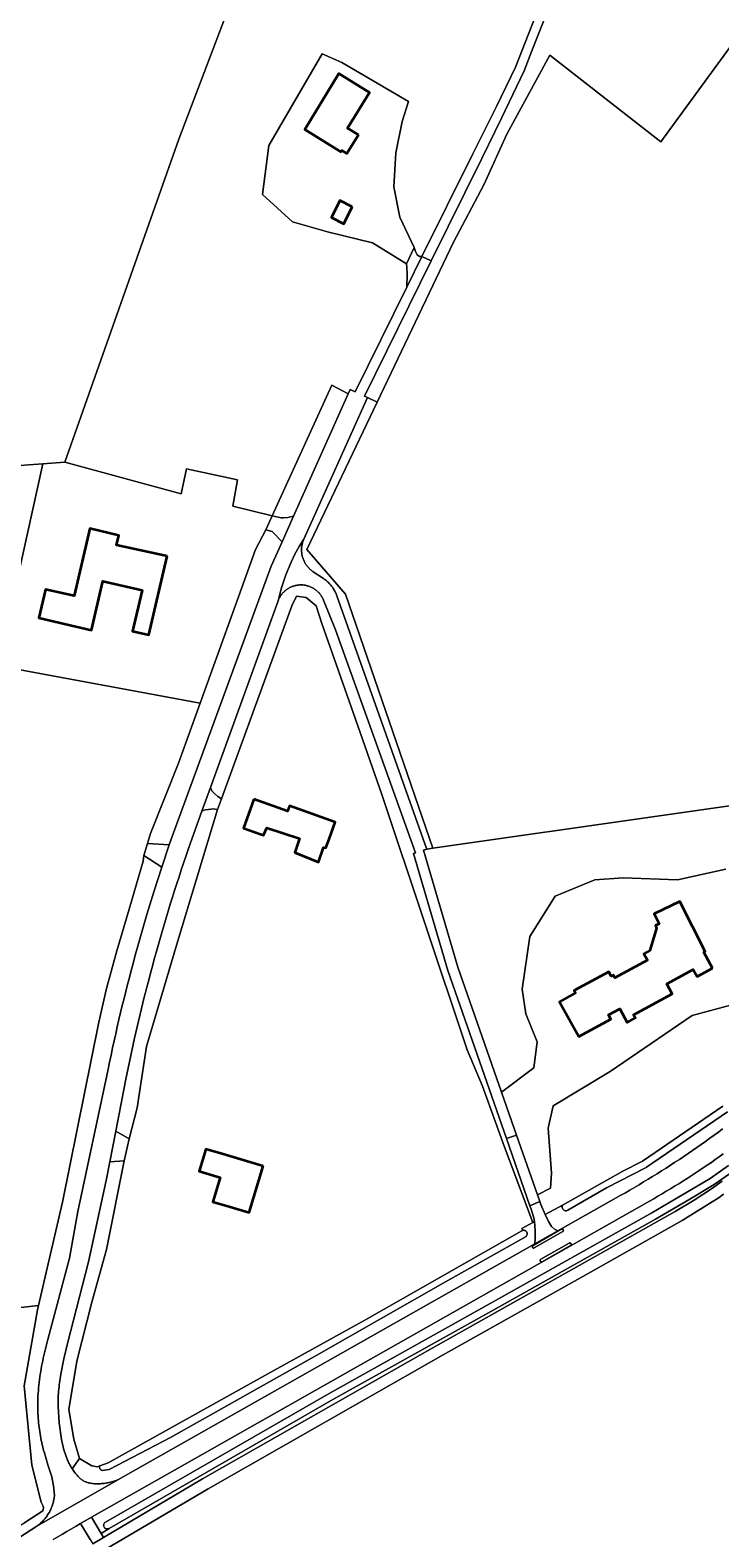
# Model space of a CAD drawing. Header units: metres. Extents: x 152737 to 157444, y 374779 to 378487.
# Tile 18 of 95: x 155103 to 155292, y 375383 to 375798. Entities that reach past the tile are written whole.
import ezdxf
from ezdxf.enums import TextEntityAlignment as Align

# ---------------------------------------------------------------- set-up
doc = ezdxf.new("R2010")
doc.units = ezdxf.units.M
for name, color, linetype, lineweight in [('B-XX-OG-BEBOUWING-GV', 7, 'Continuous', 35), ('B-XX-OG-BEBOUWING-T18', 10, 'Continuous', 18), ('B-XX-OG-TERREIN_CULTUURSCHEIDING-GV', 7, 'Continuous', 18), ('B-XX-OG-TOPOGRAFIE-T18', 10, 'Continuous', 18), ('B-XX-OG-WATER-GV', 130, 'Continuous', 18), ('B-XX-OG-WEG-GV', 7, 'Continuous', 18), ('B-XX-VH-VERHARDING_TEGEL-GV', 252, 'Continuous', 18)]:
    doc.layers.add(name, color=color, linetype=linetype, lineweight=lineweight)
doc.styles.add('NLCS-ISO-M-T18', font='NLCS-ISO.ttf', dxfattribs={"height": 1.8})

msp = doc.modelspace()

# ---------------------------------------------------------------- linework, layer by layer
at = {"layer": 'B-XX-OG-BEBOUWING-GV'}
for points in [[(155192.781, 375769.341), (155189.761, 375771.191), (155195.801, 375781.03), (155191.565, 375783.631), (155187.416, 375786.178), (155178.024, 375770.781), (155186.77, 375765.422), (155187.981, 375764.68), (155188.21, 375765.051), (155189.622, 375764.192)], [(155191.095, 375749.497), (155187.689, 375751.221), (155185.343, 375746.585), (155188.749, 375744.861)], [(155140.148, 375653.385), (155126.288, 375656.395), (155126.928, 375659.033), (155118.878, 375660.986), (155114.621, 375642.407), (155106.719, 375644.217), (155104.918, 375636.353), (155119.372, 375633.043), (155122.447, 375646.468), (155133.271, 375643.988), (155130.696, 375632.738), (155135.184, 375631.715)], [(155164.011, 375586.482), (155161.191, 375578.491), (155165.891, 375576.831), (155166.714, 375576.54), (155167.634, 375578.634), (155176.619, 375575.615), (155175.283, 375571.784), (155181.828, 375569.179), (155183.192, 375573.211), (155183.836, 375573.041), (155184.702, 375575.491), (155186.362, 375580.19), (155173.811, 375584.612), (155173.311, 375583.201)], [(155290.161, 375539.961), (155287.752, 375544.341), (155288.194, 375544.584), (155281.222, 375558.351), (155274.172, 375554.892), (155275.465, 375552.201), (155274.49, 375551.702), (155274.794, 375550.998), (155272.985, 375544.787), (155271.275, 375543.875), (155272.26, 375542.194), (155263.3, 375537.325), (155262.956, 375538.064), (155262.335, 375537.733), (155261.654, 375538.973), (155252.132, 375533.773), (155252.481, 375533.142), (155248.11, 375530.732), (155253.401, 375521.111), (155262.212, 375525.962), (155261.582, 375527.102), (155264.67, 375528.811), (155266.751, 375525.022), (155268.982, 375526.252), (155268.491, 375527.122), (155279.05, 375532.942), (155277.581, 375535.61), (155284.832, 375539.602), (155285.92, 375537.632)], [(155166.578, 375485.437), (155155.62, 375488.731), (155150.83, 375490.171), (155149.011, 375484.121), (155154.761, 375482.39), (155152.752, 375475.691), (155157.551, 375474.26), (155162.728, 375472.716)]]:
    msp.add_lwpolyline(points, close=True, dxfattribs=at)
at = {"layer": 'B-XX-OG-TERREIN_CULTUURSCHEIDING-GV'}
for points in [[(155195.281, 375697.002), (155197.939, 375695.739), (155218.933, 375739.797), (155227.268, 375755.54), (155233.58, 375769.495), (155245.406, 375791.292), (155276.014, 375767.408), (155352.071, 375871.754), (155279.713, 375910.371), (155279.492, 375910.495), (155274.739, 375895.672), (155263.082, 375856.535), (155257.061, 375838.06), (155248.245, 375812.236), (155240.511, 375792.471), (155238.347, 375786.942), (155232.113, 375773.916), (155226.711, 375762.842), (155212.806, 375734.621), (155194.456, 375697.382)], [(155205.988, 375733.812), (155208.168, 375738.282), (155204.21, 375746.713), (155202.529, 375755.029), (155203.059, 375764.398), (155204.851, 375773.029), (155206.537, 375778.502), (155188.225, 375789.245), (155182.857, 375791.668), (155168.111, 375766.41), (155166.422, 375752.936), (155174.631, 375745.354), (155184.314, 375742.614), (155196.682, 375739.61)], [(155192.781, 375769.341), (155189.622, 375764.192), (155188.21, 375765.051), (155187.981, 375764.68), (155186.77, 375765.422), (155178.024, 375770.781), (155187.416, 375786.178), (155191.565, 375783.631), (155195.801, 375781.03), (155189.761, 375771.191)], [(155191.095, 375749.497), (155188.749, 375744.861), (155185.343, 375746.585), (155187.689, 375751.221)], [(155169.073, 375664.465), (155171.501, 375663.941), (155172.221, 375663.921), (155173.386, 375663.999), (155174.943, 375664.342), (155189.962, 375698.024), (155185.446, 375700.389)], [(155211.602, 375572.742), (155213.271, 375573.023), (155189.194, 375642.873), (155178.61, 375655.176), (155197.939, 375695.739), (155195.281, 375697.002), (155177.781, 375658.062), (155177.686, 375657.841), (155177.598, 375657.618), (155177.518, 375657.392), (155177.445, 375657.163), (155177.38, 375656.932), (155177.323, 375656.699), (155177.273, 375656.464), (155177.232, 375656.227), (155177.198, 375655.989), (155177.172, 375655.751), (155177.154, 375655.511), (155177.144, 375655.271), (155177.143, 375655.031), (155177.149, 375654.791), (155177.163, 375654.551), (155177.185, 375654.312), (155177.215, 375654.074), (155177.253, 375653.837), (155177.299, 375653.601), (155177.353, 375653.367), (155177.414, 375653.135), (155177.483, 375652.905), (155177.56, 375652.677), (155177.644, 375652.453), (155177.736, 375652.231), (155177.835, 375652.012), (155177.942, 375651.797), (155178.055, 375651.585), (155178.176, 375651.377), (155178.303, 375651.174), (155178.437, 375650.975), (155178.577, 375650.78), (155178.724, 375650.59), (155178.878, 375650.405), (155179.037, 375650.225), (155179.202, 375650.051), (155179.373, 375649.882), (155179.549, 375649.719), (155179.731, 375649.563), (155179.918, 375649.412), (155180.11, 375649.267), (155180.306, 375649.129), (155180.36, 375649.093), (155183.162, 375647.222), (155183.37, 375647.077), (155183.595, 375646.911), (155183.815, 375646.739), (155184.03, 375646.56), (155184.239, 375646.376), (155184.444, 375646.185), (155184.642, 375645.989), (155184.835, 375645.787), (155185.023, 375645.58), (155185.204, 375645.367), (155185.379, 375645.15), (155185.547, 375644.927), (155185.71, 375644.7), (155185.865, 375644.468), (155186.014, 375644.231), (155186.157, 375643.991), (155186.292, 375643.747), (155186.42, 375643.498), (155186.541, 375643.247), (155186.655, 375642.992), (155186.761, 375642.733), (155186.86, 375642.472), (155211.541, 375572.913)], [(155140.148, 375653.385), (155135.184, 375631.715), (155130.696, 375632.738), (155133.271, 375643.988), (155122.447, 375646.468), (155119.372, 375633.043), (155104.918, 375636.353), (155106.719, 375644.217), (155114.621, 375642.407), (155118.878, 375660.986), (155126.928, 375659.033), (155126.288, 375656.395)], [(155134.814, 375574.272), (155140.765, 375573.91), (155141.55, 375576.19), (155168.821, 375650.611), (155171.819, 375657.335), (155169.054, 375660.179), (155167.367, 375660.654), (155164.515, 375655.196), (155160.648, 375644.498), (155149.236, 375612.926), (155143.26, 375596.392), (155135.636, 375577.027)], [(155155.098, 375586.56), (155174.451, 375639.673), (155175.791, 375642.382), (155178.384, 375641.95), (155181.15, 375639.702), (155182.761, 375634.853), (155191.996, 375608.469), (155199.232, 375587.734), (155222.656, 375517.488), (155226.923, 375507.528), (155232.887, 375490.93), (155240.769, 375469.995), (155241.181, 375470.213), (155241.048, 375471.237), (155240.291, 375473.611), (155239.962, 375474.552), (155233.498, 375493.064), (155217.341, 375539.331), (155207.942, 375571.482), (155208.521, 375571.711), (155186.521, 375633.101), (155183.172, 375641.282), (155183.082, 375641.495), (155182.984, 375641.704), (155182.879, 375641.91), (155182.767, 375642.113), (155182.648, 375642.311), (155182.522, 375642.505), (155182.389, 375642.694), (155182.251, 375642.879), (155182.105, 375643.059), (155181.954, 375643.234), (155181.797, 375643.403), (155181.634, 375643.567), (155181.465, 375643.725), (155181.291, 375643.878), (155181.112, 375644.024), (155180.928, 375644.163), (155180.739, 375644.297), (155180.545, 375644.424), (155180.348, 375644.544), (155180.146, 375644.657), (155179.941, 375644.763), (155179.732, 375644.862), (155179.519, 375644.953), (155179.304, 375645.038), (155179.086, 375645.114), (155178.865, 375645.183), (155178.642, 375645.245), (155178.418, 375645.299), (155178.191, 375645.344), (155177.963, 375645.382), (155177.734, 375645.413), (155177.503, 375645.435), (155177.273, 375645.449), (155177.042, 375645.455), (155176.81, 375645.453), (155176.579, 375645.443), (155176.349, 375645.426), (155176.119, 375645.4), (155175.89, 375645.366), (155175.663, 375645.325), (155175.437, 375645.275), (155175.213, 375645.218), (155174.991, 375645.153), (155174.772, 375645.08), (155174.555, 375645), (155174.341, 375644.913), (155174.13, 375644.818), (155173.922, 375644.716), (155173.719, 375644.606), (155173.519, 375644.49), (155173.323, 375644.367), (155173.132, 375644.237), (155172.945, 375644.101), (155172.763, 375643.958), (155172.586, 375643.809), (155172.415, 375643.654), (155172.249, 375643.494), (155172.088, 375643.327), (155171.933, 375643.155), (155171.785, 375642.978), (155171.643, 375642.796), (155171.507, 375642.609), (155171.377, 375642.417), (155171.254, 375642.221), (155171.139, 375642.021), (155171.03, 375641.817), (155170.928, 375641.61), (155170.833, 375641.399), (155170.746, 375641.185), (155170.69, 375641.034), (155152.118, 375589.714), (155152.516, 375588.792), (155153.199, 375588.014), (155154.096, 375587.21)], [(155116.034, 375405.003), (155119.484, 375402.943), (155121.04, 375402.667), (155121.621, 375402.988), (155123.912, 375403.807), (155167.834, 375428.294), (155194.519, 375443.105), (155237.734, 375467.688), (155237.811, 375467.728), (155237.892, 375467.761), (155237.975, 375467.787), (155237.695, 375468.277), (155240.769, 375469.995), (155232.887, 375490.93), (155226.923, 375507.528), (155222.656, 375517.488), (155199.232, 375587.734), (155191.996, 375608.469), (155182.761, 375634.853), (155181.15, 375639.702), (155178.384, 375641.95), (155175.791, 375642.382), (155174.451, 375639.673), (155155.098, 375586.56), (155154.003, 375583.636), (155142.815, 375546.582), (155134.457, 375518.436), (155131.898, 375501.549), (155129.746, 375492.962), (155128.354, 375486.967), (155123.54, 375462.487), (155119.446, 375447.988), (155115.352, 375431.784), (155113.134, 375418.479), (155114.499, 375410.291)], [(155164.011, 375586.482), (155173.311, 375583.201), (155173.811, 375584.612), (155186.362, 375580.19), (155184.702, 375575.491), (155183.836, 375573.041), (155183.192, 375573.211), (155181.828, 375569.179), (155175.283, 375571.784), (155176.619, 375575.615), (155167.634, 375578.634), (155166.714, 375576.54), (155165.891, 375576.831), (155161.191, 375578.491)], [(155126.032, 375495.072), (155129.746, 375492.962), (155131.898, 375501.549), (155134.457, 375518.436), (155142.815, 375546.582), (155154.003, 375583.636), (155152.807, 375583.794), (155151.588, 375583.682), (155150.658, 375583.522), (155149.763, 375583.204), (155146.602, 375574.47), (155145.955, 375572.604), (155145.316, 375570.735), (155144.684, 375568.864), (155144.06, 375566.99), (155143.443, 375565.114), (155142.834, 375563.235), (155142.233, 375561.354), (155141.639, 375559.47), (155141.053, 375557.584), (155140.475, 375555.696), (155139.904, 375553.805), (155139.341, 375551.912), (155138.785, 375550.017), (155138.238, 375548.119), (155137.697, 375546.219), (155137.165, 375544.317), (155136.64, 375542.413), (155136.123, 375540.507), (155135.614, 375538.599), (155135.113, 375536.689), (155134.619, 375534.776), (155134.133, 375532.862), (155133.904, 375531.949), (155131.23, 375520.706), (155128.794, 375509.41)], [(155290.161, 375539.961), (155285.92, 375537.632), (155284.832, 375539.602), (155277.581, 375535.61), (155279.05, 375532.942), (155268.491, 375527.122), (155268.982, 375526.252), (155266.751, 375525.022), (155264.67, 375528.811), (155261.582, 375527.102), (155262.212, 375525.962), (155253.401, 375521.111), (155248.11, 375530.732), (155252.481, 375533.142), (155252.132, 375533.773), (155261.654, 375538.973), (155262.335, 375537.733), (155262.956, 375538.064), (155263.3, 375537.325), (155272.26, 375542.194), (155271.275, 375543.875), (155272.985, 375544.787), (155274.794, 375550.998), (155274.49, 375551.702), (155275.465, 375552.201), (155274.172, 375554.892), (155281.222, 375558.351), (155288.194, 375544.584), (155287.752, 375544.341)], [(155114.058, 375402.143), (155116.034, 375405.003), (155114.499, 375410.291), (155113.134, 375418.479), (155115.352, 375431.784), (155119.446, 375447.988), (155123.54, 375462.487), (155128.354, 375486.967), (155124.407, 375486.638), (155123.42, 375481.511), (155118.511, 375459.151), (155112.742, 375436.651), (155111.741, 375432.442), (155110.982, 375428.183), (155110.872, 375427.606), (155110.769, 375427.028), (155110.675, 375426.448), (155110.588, 375425.867), (155110.51, 375425.286), (155110.439, 375424.703), (155110.376, 375424.119), (155110.321, 375423.534), (155110.274, 375422.949), (155110.235, 375422.363), (155110.204, 375421.776), (155110.181, 375421.189), (155110.167, 375420.602), (155110.16, 375420.015), (155110.161, 375419.428), (155110.515, 375414.819), (155111.13, 375410.273), (155111.765, 375407.353), (155112.781, 375404.542), (155112.923, 375404.219), (155113.072, 375403.899), (155113.228, 375403.582), (155113.391, 375403.269), (155113.562, 375402.96), (155113.739, 375402.655), (155113.923, 375402.354)], [(155166.578, 375485.437), (155162.728, 375472.716), (155157.551, 375474.26), (155152.752, 375475.691), (155154.761, 375482.39), (155149.011, 375484.121), (155150.83, 375490.171), (155155.62, 375488.731)], [(155126.635, 375399.17), (155241.313, 375464.066), (155241.365, 375465.477), (155241.4, 375467.623), (155241.324, 375469.113), (155241.181, 375470.213), (155240.769, 375469.995), (155237.695, 375468.277), (155237.975, 375467.787), (155238.061, 375467.805), (155238.147, 375467.816), (155238.234, 375467.819), (155238.322, 375467.815), (155238.408, 375467.803), (155238.493, 375467.783), (155238.576, 375467.757), (155238.656, 375467.723), (155238.734, 375467.682), (155238.807, 375467.635), (155238.876, 375467.581), (155238.94, 375467.522), (155238.998, 375467.457), (155239.051, 375467.387), (155239.097, 375467.314), (155239.137, 375467.236), (155239.17, 375467.155), (155239.196, 375467.072), (155239.214, 375466.987), (155239.225, 375466.9), (155239.228, 375466.813), (155239.224, 375466.726), (155239.214, 375466.654), (155238.894, 375466.146), (155216.725, 375453.668), (155181.367, 375433.426), (155141.108, 375410.753), (155124.203, 375401.937), (155122.266, 375401.708), (155122.158, 375401.748), (155122.08, 375401.787), (155122.006, 375401.833), (155121.936, 375401.885), (155121.871, 375401.943), (155121.811, 375402.006), (155121.756, 375402.074), (155121.708, 375402.147), (155121.667, 375402.224), (155121.632, 375402.304), (155121.604, 375402.387), (155121.584, 375402.472), (155121.571, 375402.558), (155121.566, 375402.645), (155121.569, 375402.732), (155121.579, 375402.819), (155121.596, 375402.904), (155121.621, 375402.988), (155121.04, 375402.667), (155119.484, 375402.943), (155116.034, 375405.003), (155114.058, 375402.143), (155114.114, 375402.057), (155114.312, 375401.764), (155114.516, 375401.477), (155114.727, 375401.193), (155114.944, 375400.915), (155115.168, 375400.642), (155115.397, 375400.373), (155115.633, 375400.11), (155115.732, 375400.003), (155115.884, 375399.845), (155116.042, 375399.693), (155116.205, 375399.547), (155116.373, 375399.407), (155116.547, 375399.273), (155116.725, 375399.145), (155116.908, 375399.024), (155117.095, 375398.91), (155117.286, 375398.803), (155117.481, 375398.703), (155117.679, 375398.609), (155117.881, 375398.524), (155118.085, 375398.445), (155118.292, 375398.374), (155118.502, 375398.311), (155118.714, 375398.256), (155118.928, 375398.208), (155119.144, 375398.168), (155119.517, 375398.122), (155119.854, 375398.089), (155120.192, 375398.065), (155120.53, 375398.049), (155120.869, 375398.04), (155121.207, 375398.04), (155121.546, 375398.047), (155121.884, 375398.063), (155122.222, 375398.087), (155122.559, 375398.118), (155122.895, 375398.157), (155123.231, 375398.205), (155123.565, 375398.26), (155123.897, 375398.324), (155124.228, 375398.395), (155124.558, 375398.473), (155124.885, 375398.56), (155125.21, 375398.654), (155125.533, 375398.756), (155125.854, 375398.866), (155126.171, 375398.983), (155126.486, 375399.108)], [(155095.807, 375386.71), (155096.18, 375385.93), (155096.985, 375385.523), (155098.055, 375385.59), (155100.727, 375387.162), (155106, 375390.596), (155106.138, 375391.447), (155106.057, 375391.884), (155105.508, 375393.025), (155102.961, 375403.189), (155100.886, 375424.973), (155104.53, 375445.906), (155104.814, 375447.139), (155082.018, 375444.567), (155081.001, 375444.452), (155082.547, 375438.214), (155095.393, 375386.878)]]:
    msp.add_lwpolyline(points, close=True, dxfattribs=at)
for points in [[(155352.071, 375871.754), (155276.014, 375767.408), (155245.406, 375791.292), (155233.58, 375769.495), (155227.268, 375755.54), (155218.933, 375739.797), (155197.939, 375695.739), (155178.61, 375655.176), (155189.194, 375642.873), (155213.271, 375573.023), (155339.27, 375590.983), (155386.676, 375598.558), (155404.437, 375601.431), (155413.534, 375623.116), (155459.704, 375726.832), (155481.277, 375779.177), (155496.302, 375814.849)], [(155024.483, 375672.903), (155105.979, 375678.787), (155112.019, 375679.223), (155143.394, 375768.157), (155164.016, 375822.596)], [(155164.016, 375822.596), (155143.394, 375768.157), (155112.019, 375679.223), (155144.026, 375670.501), (155145.502, 375677.449), (155159.501, 375674.391), (155158.235, 375667.128), (155169.073, 375664.465), (155185.446, 375700.389), (155189.962, 375698.024), (155190.491, 375699.211), (155191.855, 375698.582), (155206.092, 375727.394), (155206.184, 375730.929), (155206.081, 375732.95), (155205.988, 375733.812), (155196.682, 375739.61), (155184.314, 375742.614), (155174.631, 375745.354), (155166.422, 375752.936), (155168.111, 375766.41), (155182.857, 375791.668), (155188.225, 375789.245), (155206.537, 375778.502), (155204.851, 375773.029), (155203.059, 375764.398), (155202.529, 375755.029), (155204.21, 375746.713), (155208.168, 375738.282), (155208.479, 375737.197), (155208.949, 375736.302), (155209.559, 375735.864), (155210.254, 375735.815), (155224.221, 375764.082), (155230.763, 375777.117), (155235.961, 375787.978), (155245.803, 375813.13)], [(155095.979, 375633.502), (155105.979, 375678.787), (155024.483, 375672.903)], [(155093.693, 375623.149), (155149.236, 375612.926), (155160.648, 375644.498), (155164.515, 375655.196), (155167.367, 375660.654), (155169.073, 375664.465), (155158.235, 375667.128), (155159.501, 375674.391), (155145.502, 375677.449), (155144.026, 375670.501), (155112.019, 375679.223), (155105.979, 375678.787), (155095.979, 375633.502)], [(155082.018, 375444.567), (155104.814, 375447.139), (155111.374, 375475.563), (155121.359, 375525.117), (155123.502, 375534.403), (155126.368, 375544.758), (155129.76, 375556.239), (155133.603, 375569.435), (155133.726, 375570.948), (155134.814, 375574.272), (155135.636, 375577.027), (155143.26, 375596.392), (155149.236, 375612.926), (155093.693, 375623.149)], [(155339.27, 375590.983), (155213.271, 375573.023), (155211.602, 375572.742), (155210.659, 375572.427), (155220.122, 375540.212), (155232.124, 375505.865), (155241.079, 375512.564), (155241.924, 375519.722), (155238.874, 375527.407), (155237.824, 375534.145), (155239.934, 375548.671), (155246.885, 375559.826), (155257.834, 375564.244), (155265.624, 375564.873), (155280.571, 375564.236), (155293.836, 375567.179)], [(155096.782, 375381.521), (155104.361, 375386.382), (155104.607, 375386.565), (155104.848, 375386.754), (155105.085, 375386.95), (155105.316, 375387.152), (155105.542, 375387.359), (155105.762, 375387.573), (155105.977, 375387.792), (155106.185, 375388.016), (155106.389, 375388.246), (155106.585, 375388.481), (155106.776, 375388.722), (155106.96, 375388.967), (155107.138, 375389.217), (155107.31, 375389.471), (155107.474, 375389.73), (155107.632, 375389.993), (155107.783, 375390.26), (155107.927, 375390.531), (155108.063, 375390.805), (155108.193, 375391.083), (155108.315, 375391.365), (155108.43, 375391.649), (155108.538, 375391.936), (155108.637, 375392.226), (155108.73, 375392.519), (155108.815, 375392.814), (155108.891, 375393.111), (155108.961, 375393.409), (155109.022, 375393.71), (155109.075, 375394.012), (155109.121, 375394.315), (155109.159, 375394.62), (155109.188, 375394.925), (155108.93, 375397.483), (155108.421, 375399.96), (155107.328, 375403.213), (155106.412, 375406.52), (155106.28, 375406.988), (155106.12, 375407.581), (155105.968, 375408.177), (155105.824, 375408.774), (155105.688, 375409.373), (155105.559, 375409.974), (155105.439, 375410.576), (155105.326, 375411.18), (155105.221, 375411.785), (155105.124, 375412.392), (155105.034, 375413), (155104.953, 375413.609), (155104.88, 375414.219), (155104.815, 375414.83), (155104.757, 375415.441), (155104.708, 375416.054), (155104.666, 375416.666), (155104.633, 375417.28), (155104.607, 375417.894), (155104.59, 375418.508), (155104.58, 375419.122), (155104.579, 375419.736), (155104.585, 375420.351), (155104.6, 375420.965), (155104.622, 375421.579), (155104.658, 375422.192), (155104.71, 375422.945), (155104.769, 375423.697), (155104.837, 375424.448), (155104.912, 375425.198), (155104.995, 375425.948), (155105.087, 375426.696), (155105.186, 375427.444), (155105.293, 375428.19), (155105.408, 375428.935), (155105.531, 375429.679), (155105.662, 375430.422), (155105.801, 375431.163), (155105.948, 375431.903), (155106.102, 375432.641), (155106.264, 375433.377), (155106.434, 375434.112), (155106.612, 375434.845), (155106.798, 375435.576), (155106.991, 375436.305), (155107.192, 375437.031), (155107.401, 375437.756), (155113.352, 375460.161), (155115.652, 375472.961), (155123.591, 375510.401), (155123.943, 375512.142), (155124.346, 375514.097), (155124.756, 375516.05), (155125.174, 375518.001), (155125.601, 375519.95), (155126.035, 375521.898), (155126.476, 375523.844), (155126.926, 375525.788), (155127.383, 375527.731), (155127.848, 375529.671), (155128.321, 375531.61), (155128.802, 375533.546), (155129.291, 375535.481), (155129.787, 375537.414), (155130.291, 375539.345), (155130.802, 375541.273), (155131.322, 375543.2), (155131.849, 375545.125), (155132.384, 375547.047), (155132.926, 375548.967), (155133.477, 375550.885), (155134.034, 375552.801), (155134.6, 375554.715), (155136.602, 375561.247), (155138.694, 375567.751), (155133.726, 375570.948), (155133.603, 375569.435), (155129.76, 375556.239), (155126.368, 375544.758), (155123.502, 375534.403), (155121.359, 375525.117), (155111.374, 375475.563), (155104.814, 375447.139), (155104.53, 375445.906), (155100.886, 375424.973), (155102.961, 375403.189), (155105.508, 375393.025), (155106.057, 375391.884), (155106.138, 375391.447), (155106, 375390.596), (155100.727, 375387.162)], [(155293.836, 375567.179), (155280.571, 375564.236), (155265.624, 375564.873), (155257.834, 375564.244), (155246.885, 375559.826), (155239.934, 375548.671), (155237.824, 375534.145), (155238.874, 375527.407), (155241.924, 375519.722), (155241.079, 375512.564), (155232.124, 375505.865), (155236.286, 375493.955), (155242.006, 375477.585), (155245.647, 375479.404), (155245.859, 375483.562), (155244.969, 375495.879), (155246.392, 375502.089), (155262.027, 375511.505), (155284.559, 375526.971), (155295.507, 375529.915)], [(155295.507, 375529.915), (155284.559, 375526.971), (155262.027, 375511.505), (155246.392, 375502.089), (155244.969, 375495.879), (155245.859, 375483.562), (155245.647, 375479.404), (155242.006, 375477.585), (155242.667, 375475.697), (155242.952, 375474.88), (155244.153, 375472.167), (155249.08, 375474.84), (155265.558, 375484.093), (155270.97, 375486.85), (155293, 375502.01)], [(155294.26, 375500.45), (155272.05, 375485.16), (155271.92, 375485.1), (155261.05, 375479.53), (155250.35, 375473.33), (155250.19, 375473.26), (155250.01, 375473.21), (155249.85, 375473.2), (155249.67, 375473.21), (155249.5, 375473.26), (155249.35, 375473.33), (155249.2, 375473.41), (155249.08, 375473.53), (155248.98, 375473.7), (155248.89, 375473.85), (155248.86, 375474.02), (155248.83, 375474.2), (155248.86, 375474.35), (155248.89, 375474.53), (155248.98, 375474.7), (155249.08, 375474.84), (155244.153, 375472.167), (155245.026, 375470.195), (155245.902, 375468.821), (155246.753, 375468.082), (155247.672, 375467.664), (155264.951, 375477.441), (155266.216, 375478.161), (155267.477, 375478.887), (155268.734, 375479.621), (155269.986, 375480.362), (155271.235, 375481.109), (155272.479, 375481.863), (155273.72, 375482.624), (155274.956, 375483.392), (155276.188, 375484.167), (155277.416, 375484.948), (155278.639, 375485.737), (155279.858, 375486.532), (155281.073, 375487.333), (155282.283, 375488.141), (155283.489, 375488.956), (155284.69, 375489.778), (155285.887, 375490.606), (155287.079, 375491.44), (155288.266, 375492.282), (155289.449, 375493.129), (155290.627, 375493.984), (155291.801, 375494.844), (155292.97, 375495.711)], [(155293.142, 375488.834), (155292.052, 375488.055), (155290.958, 375487.284), (155289.859, 375486.518), (155288.755, 375485.76), (155287.647, 375485.008), (155286.534, 375484.262), (155285.417, 375483.524), (155284.295, 375482.792), (155283.169, 375482.066), (155282.039, 375481.348), (155280.905, 375480.636), (155279.766, 375479.931), (155278.623, 375479.233), (155277.476, 375478.541), (155276.325, 375477.857), (155275.17, 375477.179), (155274.01, 375476.509), (155272.847, 375475.845), (155119.386, 375388.816), (155122.017, 375384.372), (155124.22, 375385.75), (155124.06, 375385.67), (155123.89, 375385.63), (155123.72, 375385.61), (155123.55, 375385.63), (155123.38, 375385.67), (155123.22, 375385.75), (155123.08, 375385.85), (155122.95, 375385.97), (155122.85, 375386.11), (155122.78, 375386.27), (155122.74, 375386.44), (155122.72, 375386.61), (155122.74, 375386.79), (155122.78, 375386.96), (155122.85, 375387.11), (155122.95, 375387.26), (155123.08, 375387.38), (155123.22, 375387.48), (155184.75, 375422.93), (155229.07, 375447.68), (155273.48, 375472.6), (155282.87, 375478.08), (155289.54, 375482.09), (155294.56, 375485.63)], [(155295.77, 375484.04), (155290.67, 375480.43), (155283.9, 375476.36), (155274.48, 375470.87), (155230.05, 375445.93), (155185.74, 375421.2), (155124.22, 375385.75), (155122.017, 375384.372), (155122.677, 375383.257), (155149.894, 375399.383), (155211.753, 375434.617), (155279.894, 375473.028), (155285.135, 375476.104), (155290.209, 375479.45), (155291.532, 375480.373), (155292.85, 375481.303)], [(155293.239, 375477.732), (155291.991, 375476.874), (155281.842, 375470.508), (155254.511, 375455.111), (155216.062, 375433.519), (155151.449, 375396.683), (155111.333, 375372.96)], [(155119.006, 375382.666), (155116.39, 375387.116), (155115.127, 375386.391), (155113.869, 375385.66), (155112.614, 375384.921), (155111.363, 375384.176), (155110.117, 375383.424), (155108.874, 375382.665)]]:
    msp.add_lwpolyline(points, dxfattribs=at)
at = {"layer": 'B-XX-OG-WATER-GV'}
for points in [[(155293, 375502.01), (155270.97, 375486.85), (155265.558, 375484.093), (155249.08, 375474.84), (155248.98, 375474.7), (155248.89, 375474.53), (155248.86, 375474.35), (155248.83, 375474.2), (155248.86, 375474.02), (155248.89, 375473.85), (155248.98, 375473.7), (155249.08, 375473.53), (155249.2, 375473.41), (155249.35, 375473.33), (155249.5, 375473.26), (155249.67, 375473.21), (155249.85, 375473.2), (155250.01, 375473.21), (155250.19, 375473.26), (155250.35, 375473.33), (155261.05, 375479.53), (155271.92, 375485.1), (155272.05, 375485.16), (155294.26, 375500.45)], [(155294.56, 375485.63), (155289.54, 375482.09), (155282.87, 375478.08), (155273.48, 375472.6), (155229.07, 375447.68), (155184.75, 375422.93), (155123.22, 375387.48), (155123.08, 375387.38), (155122.95, 375387.26), (155122.85, 375387.11), (155122.78, 375386.96), (155122.74, 375386.79), (155122.72, 375386.61), (155122.74, 375386.44), (155122.78, 375386.27), (155122.85, 375386.11), (155122.95, 375385.97), (155123.08, 375385.85), (155123.22, 375385.75), (155123.38, 375385.67), (155123.55, 375385.63), (155123.72, 375385.61), (155123.89, 375385.63), (155124.06, 375385.67), (155124.22, 375385.75), (155185.74, 375421.2), (155230.05, 375445.93), (155274.48, 375470.87), (155283.9, 375476.36), (155290.67, 375480.43), (155295.77, 375484.04)]]:
    msp.add_lwpolyline(points, dxfattribs=at)
msp.add_lwpolyline([(155237.975, 375467.787), (155237.892, 375467.761), (155237.811, 375467.728), (155237.734, 375467.688), (155194.519, 375443.105), (155167.834, 375428.294), (155123.912, 375403.807), (155121.621, 375402.988), (155121.596, 375402.904), (155121.579, 375402.819), (155121.569, 375402.732), (155121.566, 375402.645), (155121.571, 375402.558), (155121.584, 375402.472), (155121.604, 375402.387), (155121.632, 375402.304), (155121.667, 375402.224), (155121.708, 375402.147), (155121.756, 375402.074), (155121.811, 375402.006), (155121.871, 375401.943), (155121.936, 375401.885), (155122.006, 375401.833), (155122.08, 375401.787), (155122.158, 375401.748), (155122.266, 375401.708), (155124.203, 375401.937), (155141.108, 375410.753), (155181.367, 375433.426), (155216.725, 375453.668), (155238.894, 375466.146), (155239.214, 375466.654), (155239.224, 375466.726), (155239.228, 375466.813), (155239.225, 375466.9), (155239.214, 375466.987), (155239.196, 375467.072), (155239.17, 375467.155), (155239.137, 375467.236), (155239.097, 375467.314), (155239.051, 375467.387), (155238.998, 375467.457), (155238.94, 375467.522), (155238.876, 375467.581), (155238.807, 375467.635), (155238.734, 375467.682), (155238.656, 375467.723), (155238.576, 375467.757), (155238.493, 375467.783), (155238.408, 375467.803), (155238.322, 375467.815), (155238.234, 375467.819), (155238.147, 375467.816), (155238.061, 375467.805)], close=True, dxfattribs=at)
at = {"layer": 'B-XX-OG-WEG-GV'}
for points in [[(155210.254, 375735.815), (155212.806, 375734.621), (155226.711, 375762.842), (155232.113, 375773.916), (155238.347, 375786.942), (155240.511, 375792.471), (155248.245, 375812.236), (155257.061, 375838.06), (155263.082, 375856.535), (155274.739, 375895.672), (155272.247, 375896.415), (155260.6, 375857.309), (155254.595, 375838.882), (155245.803, 375813.13), (155235.961, 375787.978), (155230.763, 375777.117), (155224.221, 375764.082)], [(155104.361, 375386.382), (155126.635, 375399.17), (155126.486, 375399.108), (155126.171, 375398.983), (155125.854, 375398.866), (155125.533, 375398.756), (155125.21, 375398.654), (155124.885, 375398.56), (155124.558, 375398.473), (155124.228, 375398.395), (155123.897, 375398.324), (155123.565, 375398.26), (155123.231, 375398.205), (155122.895, 375398.157), (155122.559, 375398.118), (155122.222, 375398.087), (155121.884, 375398.063), (155121.546, 375398.047), (155121.207, 375398.04), (155120.869, 375398.04), (155120.53, 375398.049), (155120.192, 375398.065), (155119.854, 375398.089), (155119.517, 375398.122), (155119.144, 375398.168), (155118.928, 375398.208), (155118.714, 375398.256), (155118.502, 375398.311), (155118.292, 375398.374), (155118.085, 375398.445), (155117.881, 375398.524), (155117.679, 375398.609), (155117.481, 375398.703), (155117.286, 375398.803), (155117.095, 375398.91), (155116.908, 375399.024), (155116.725, 375399.145), (155116.547, 375399.273), (155116.373, 375399.407), (155116.205, 375399.547), (155116.042, 375399.693), (155115.884, 375399.845), (155115.732, 375400.003), (155115.633, 375400.11), (155115.397, 375400.373), (155115.168, 375400.642), (155114.944, 375400.915), (155114.727, 375401.193), (155114.516, 375401.477), (155114.312, 375401.764), (155114.114, 375402.057), (155114.058, 375402.143), (155113.923, 375402.354), (155113.739, 375402.655), (155113.562, 375402.96), (155113.391, 375403.269), (155113.228, 375403.582), (155113.072, 375403.899), (155112.923, 375404.219), (155112.781, 375404.542), (155111.765, 375407.353), (155111.13, 375410.273), (155110.515, 375414.819), (155110.161, 375419.428), (155110.16, 375420.015), (155110.167, 375420.602), (155110.181, 375421.189), (155110.204, 375421.776), (155110.235, 375422.363), (155110.274, 375422.949), (155110.321, 375423.534), (155110.376, 375424.119), (155110.439, 375424.703), (155110.51, 375425.286), (155110.588, 375425.867), (155110.675, 375426.448), (155110.769, 375427.028), (155110.872, 375427.606), (155110.982, 375428.183), (155111.741, 375432.442), (155112.742, 375436.651), (155118.511, 375459.151), (155123.42, 375481.511), (155124.407, 375486.638), (155126.032, 375495.072), (155128.794, 375509.41), (155131.23, 375520.706), (155133.904, 375531.949), (155134.133, 375532.862), (155134.619, 375534.776), (155135.113, 375536.689), (155135.614, 375538.599), (155136.123, 375540.507), (155136.64, 375542.413), (155137.165, 375544.317), (155137.697, 375546.219), (155138.238, 375548.119), (155138.785, 375550.017), (155139.341, 375551.912), (155139.904, 375553.805), (155140.475, 375555.696), (155141.053, 375557.584), (155141.639, 375559.47), (155142.233, 375561.354), (155142.834, 375563.235), (155143.443, 375565.114), (155144.06, 375566.99), (155144.684, 375568.864), (155145.316, 375570.735), (155145.955, 375572.604), (155146.602, 375574.47), (155149.763, 375583.204), (155152.118, 375589.714), (155170.69, 375641.034), (155171.607, 375644.691), (155172.802, 375648.272), (155174.264, 375651.752), (155175.334, 375653.911), (155176.507, 375656.016), (155177.781, 375658.062), (155195.281, 375697.002), (155194.456, 375697.382), (155212.806, 375734.621), (155210.254, 375735.815), (155206.092, 375727.394), (155191.855, 375698.582), (155190.491, 375699.211), (155189.962, 375698.024), (155174.943, 375664.342), (155171.819, 375657.335), (155168.821, 375650.611), (155141.55, 375576.19), (155140.765, 375573.91), (155138.694, 375567.751), (155136.602, 375561.247), (155134.6, 375554.715), (155134.034, 375552.801), (155133.477, 375550.885), (155132.926, 375548.967), (155132.384, 375547.047), (155131.849, 375545.125), (155131.322, 375543.2), (155130.802, 375541.273), (155130.291, 375539.345), (155129.787, 375537.414), (155129.291, 375535.481), (155128.802, 375533.546), (155128.321, 375531.61), (155127.848, 375529.671), (155127.383, 375527.731), (155126.926, 375525.788), (155126.476, 375523.844), (155126.035, 375521.898), (155125.601, 375519.95), (155125.174, 375518.001), (155124.756, 375516.05), (155124.346, 375514.097), (155123.943, 375512.142), (155123.591, 375510.401), (155115.652, 375472.961), (155113.352, 375460.161), (155107.401, 375437.756), (155107.192, 375437.031), (155106.991, 375436.305), (155106.798, 375435.576), (155106.612, 375434.845), (155106.434, 375434.112), (155106.264, 375433.377), (155106.102, 375432.641), (155105.948, 375431.903), (155105.801, 375431.163), (155105.662, 375430.422), (155105.531, 375429.679), (155105.408, 375428.935), (155105.293, 375428.19), (155105.186, 375427.444), (155105.087, 375426.696), (155104.995, 375425.948), (155104.912, 375425.198), (155104.837, 375424.448), (155104.769, 375423.697), (155104.71, 375422.945), (155104.658, 375422.192), (155104.622, 375421.579), (155104.6, 375420.965), (155104.585, 375420.351), (155104.579, 375419.736), (155104.58, 375419.122), (155104.59, 375418.508), (155104.607, 375417.894), (155104.633, 375417.28), (155104.666, 375416.666), (155104.708, 375416.054), (155104.757, 375415.441), (155104.815, 375414.83), (155104.88, 375414.219), (155104.953, 375413.609), (155105.034, 375413), (155105.124, 375412.392), (155105.221, 375411.785), (155105.326, 375411.18), (155105.439, 375410.576), (155105.559, 375409.974), (155105.688, 375409.373), (155105.824, 375408.774), (155105.968, 375408.177), (155106.12, 375407.581), (155106.28, 375406.988), (155106.412, 375406.52), (155107.328, 375403.213), (155108.421, 375399.96), (155108.93, 375397.483), (155109.188, 375394.925), (155109.159, 375394.62), (155109.121, 375394.315), (155109.075, 375394.012), (155109.022, 375393.71), (155108.961, 375393.409), (155108.891, 375393.111), (155108.815, 375392.814), (155108.73, 375392.519), (155108.637, 375392.226), (155108.538, 375391.936), (155108.43, 375391.649), (155108.315, 375391.365), (155108.193, 375391.083), (155108.063, 375390.805), (155107.927, 375390.531), (155107.783, 375390.26), (155107.632, 375389.993), (155107.474, 375389.73), (155107.31, 375389.471), (155107.138, 375389.217), (155106.96, 375388.967), (155106.776, 375388.722), (155106.585, 375388.481), (155106.389, 375388.246), (155106.185, 375388.016), (155105.977, 375387.792), (155105.762, 375387.573), (155105.542, 375387.359), (155105.316, 375387.152), (155105.085, 375386.95), (155104.848, 375386.754), (155104.607, 375386.565)], [(155206.092, 375727.394), (155210.254, 375735.815), (155209.559, 375735.864), (155208.949, 375736.302), (155208.479, 375737.197), (155208.168, 375738.282), (155205.988, 375733.812), (155206.081, 375732.95), (155206.184, 375730.929)], [(155171.819, 375657.335), (155174.943, 375664.342), (155173.386, 375663.999), (155172.221, 375663.921), (155171.501, 375663.941), (155169.073, 375664.465), (155167.367, 375660.654), (155169.054, 375660.179)], [(155233.498, 375493.064), (155236.286, 375493.955), (155232.124, 375505.865), (155220.122, 375540.212), (155210.659, 375572.427), (155211.602, 375572.742), (155211.541, 375572.913), (155186.86, 375642.472), (155186.761, 375642.733), (155186.655, 375642.992), (155186.541, 375643.247), (155186.42, 375643.498), (155186.292, 375643.747), (155186.157, 375643.991), (155186.014, 375644.231), (155185.865, 375644.468), (155185.71, 375644.7), (155185.547, 375644.927), (155185.379, 375645.15), (155185.204, 375645.367), (155185.023, 375645.58), (155184.835, 375645.787), (155184.642, 375645.989), (155184.444, 375646.185), (155184.239, 375646.376), (155184.03, 375646.56), (155183.815, 375646.739), (155183.595, 375646.911), (155183.37, 375647.077), (155183.162, 375647.222), (155180.36, 375649.093), (155180.306, 375649.129), (155180.11, 375649.267), (155179.918, 375649.412), (155179.731, 375649.563), (155179.549, 375649.719), (155179.373, 375649.882), (155179.202, 375650.051), (155179.037, 375650.225), (155178.878, 375650.405), (155178.724, 375650.59), (155178.577, 375650.78), (155178.437, 375650.975), (155178.303, 375651.174), (155178.176, 375651.377), (155178.055, 375651.585), (155177.942, 375651.797), (155177.835, 375652.012), (155177.736, 375652.231), (155177.644, 375652.453), (155177.56, 375652.677), (155177.483, 375652.905), (155177.414, 375653.135), (155177.353, 375653.367), (155177.299, 375653.601), (155177.253, 375653.837), (155177.215, 375654.074), (155177.185, 375654.312), (155177.163, 375654.551), (155177.149, 375654.791), (155177.143, 375655.031), (155177.144, 375655.271), (155177.154, 375655.511), (155177.172, 375655.751), (155177.198, 375655.989), (155177.232, 375656.227), (155177.273, 375656.464), (155177.323, 375656.699), (155177.38, 375656.932), (155177.445, 375657.163), (155177.518, 375657.392), (155177.598, 375657.618), (155177.686, 375657.841), (155177.781, 375658.062), (155176.507, 375656.016), (155175.334, 375653.911), (155174.264, 375651.752), (155172.802, 375648.272), (155171.607, 375644.691), (155170.69, 375641.034), (155170.746, 375641.185), (155170.833, 375641.399), (155170.928, 375641.61), (155171.03, 375641.817), (155171.139, 375642.021), (155171.254, 375642.221), (155171.377, 375642.417), (155171.507, 375642.609), (155171.643, 375642.796), (155171.785, 375642.978), (155171.933, 375643.155), (155172.088, 375643.327), (155172.249, 375643.494), (155172.415, 375643.654), (155172.586, 375643.809), (155172.763, 375643.958), (155172.945, 375644.101), (155173.132, 375644.237), (155173.323, 375644.367), (155173.519, 375644.49), (155173.719, 375644.606), (155173.922, 375644.716), (155174.13, 375644.818), (155174.341, 375644.913), (155174.555, 375645), (155174.772, 375645.08), (155174.991, 375645.153), (155175.213, 375645.218), (155175.437, 375645.275), (155175.663, 375645.325), (155175.89, 375645.366), (155176.119, 375645.4), (155176.349, 375645.426), (155176.579, 375645.443), (155176.81, 375645.453), (155177.042, 375645.455), (155177.273, 375645.449), (155177.503, 375645.435), (155177.734, 375645.413), (155177.963, 375645.382), (155178.191, 375645.344), (155178.418, 375645.299), (155178.642, 375645.245), (155178.865, 375645.183), (155179.086, 375645.114), (155179.304, 375645.038), (155179.519, 375644.953), (155179.732, 375644.862), (155179.941, 375644.763), (155180.146, 375644.657), (155180.348, 375644.544), (155180.545, 375644.424), (155180.739, 375644.297), (155180.928, 375644.163), (155181.112, 375644.024), (155181.291, 375643.878), (155181.465, 375643.725), (155181.634, 375643.567), (155181.797, 375643.403), (155181.954, 375643.234), (155182.105, 375643.059), (155182.251, 375642.879), (155182.389, 375642.694), (155182.522, 375642.505), (155182.648, 375642.311), (155182.767, 375642.113), (155182.879, 375641.91), (155182.984, 375641.704), (155183.082, 375641.495), (155183.172, 375641.282), (155186.521, 375633.101), (155208.521, 375571.711), (155207.942, 375571.482), (155217.341, 375539.331)], [(155154.003, 375583.636), (155155.098, 375586.56), (155154.096, 375587.21), (155153.199, 375588.014), (155152.516, 375588.792), (155152.118, 375589.714), (155149.763, 375583.204), (155150.658, 375583.522), (155151.588, 375583.682), (155152.807, 375583.794)], [(155138.694, 375567.751), (155140.765, 375573.91), (155134.814, 375574.272), (155133.726, 375570.948)], [(155124.407, 375486.638), (155128.354, 375486.967), (155129.746, 375492.962), (155126.032, 375495.072)], [(155233.498, 375493.064), (155239.962, 375474.552), (155242.667, 375475.697), (155242.006, 375477.585), (155236.286, 375493.955)], [(155241.181, 375470.213), (155241.324, 375469.113), (155241.4, 375467.623), (155241.365, 375465.477), (155241.313, 375464.066), (155247.672, 375467.664), (155246.753, 375468.082), (155245.902, 375468.821), (155245.026, 375470.195), (155244.153, 375472.167), (155242.952, 375474.88), (155242.667, 375475.697), (155239.962, 375474.552), (155240.291, 375473.611), (155241.048, 375471.237)], [(155241.01, 375462.909), (155240.958, 375462.907), (155240.907, 375462.913), (155240.857, 375462.926), (155240.809, 375462.947), (155240.766, 375462.975), (155240.727, 375463.01), (155240.694, 375463.049), (155240.667, 375463.094), (155240.648, 375463.142), (155240.633, 375463.193), (155240.625, 375463.249), (155240.624, 375463.306), (155240.632, 375463.362), (155240.647, 375463.417), (155240.67, 375463.469), (155240.7, 375463.517), (155240.737, 375463.561), (155240.779, 375463.599), (155240.826, 375463.631), (155248.584, 375468.095), (155248.661, 375468.134), (155248.714, 375468.149), (155248.767, 375468.156), (155248.822, 375468.155), (155248.875, 375468.146), (155248.927, 375468.129), (155248.975, 375468.105), (155249.02, 375468.074), (155249.059, 375468.037), (155249.093, 375467.994), (155249.12, 375467.947), (155249.151, 375467.871), (155249.162, 375467.818), (155249.166, 375467.764), (155249.161, 375467.71), (155249.148, 375467.657), (155249.127, 375467.607), (155249.1, 375467.56), (155249.066, 375467.518), (155249.026, 375467.481), (155248.981, 375467.451), (155241.15, 375462.96), (155241.061, 375462.92)], [(155243.171, 375459.121), (155243.116, 375459.119), (155243.062, 375459.125), (155243.009, 375459.139), (155242.958, 375459.16), (155242.912, 375459.189), (155242.87, 375459.224), (155242.833, 375459.264), (155242.803, 375459.31), (155242.762, 375459.406), (155242.752, 375459.459), (155242.75, 375459.514), (155242.756, 375459.568), (155242.769, 375459.621), (155242.79, 375459.672), (155242.818, 375459.719), (155242.853, 375459.761), (155242.894, 375459.798), (155242.939, 375459.828), (155250.749, 375464.281), (155250.807, 375464.31), (155250.859, 375464.326), (155250.913, 375464.334), (155250.967, 375464.334), (155251.021, 375464.326), (155251.073, 375464.311), (155251.122, 375464.288), (155251.168, 375464.258), (155251.208, 375464.221), (155251.243, 375464.179), (155251.271, 375464.133), (155251.303, 375464.055), (155251.313, 375464.001), (155251.316, 375463.947), (155251.311, 375463.892), (155251.297, 375463.839), (155251.277, 375463.789), (155251.249, 375463.742), (155251.214, 375463.699), (155251.174, 375463.663), (155251.129, 375463.632), (155243.325, 375459.174), (155243.276, 375459.149), (155243.225, 375459.131)], [(155119.006, 375382.666), (155119.706, 375381.475), (155122.677, 375383.257), (155122.017, 375384.372), (155119.386, 375388.816), (155116.39, 375387.116)]]:
    msp.add_lwpolyline(points, close=True, dxfattribs=at)
for points in [[(155292.97, 375495.711), (155291.801, 375494.844), (155290.627, 375493.984), (155289.449, 375493.129), (155288.266, 375492.282), (155287.079, 375491.44), (155285.887, 375490.606), (155284.69, 375489.778), (155283.489, 375488.956), (155282.283, 375488.141), (155281.073, 375487.333), (155279.858, 375486.532), (155278.639, 375485.737), (155277.416, 375484.948), (155276.188, 375484.167), (155274.956, 375483.392), (155273.72, 375482.624), (155272.479, 375481.863), (155271.235, 375481.109), (155269.986, 375480.362), (155268.734, 375479.621), (155267.477, 375478.887), (155266.216, 375478.161), (155264.951, 375477.441), (155247.672, 375467.664), (155241.313, 375464.066), (155126.635, 375399.17), (155104.361, 375386.382), (155096.782, 375381.521)], [(155108.874, 375382.665), (155110.117, 375383.424), (155111.363, 375384.176), (155112.614, 375384.921), (155113.869, 375385.66), (155115.127, 375386.391), (155116.39, 375387.116), (155119.386, 375388.816), (155272.847, 375475.845), (155274.01, 375476.509), (155275.17, 375477.179), (155276.325, 375477.857), (155277.476, 375478.541), (155278.623, 375479.233), (155279.766, 375479.931), (155280.905, 375480.636), (155282.039, 375481.348), (155283.169, 375482.066), (155284.295, 375482.792), (155285.417, 375483.524), (155286.534, 375484.262), (155287.647, 375485.008), (155288.755, 375485.76), (155289.859, 375486.518), (155290.958, 375487.284), (155292.052, 375488.055), (155293.142, 375488.834)], [(155292.85, 375481.303), (155291.532, 375480.373), (155290.209, 375479.45), (155285.135, 375476.104), (155279.894, 375473.028), (155211.753, 375434.617), (155149.894, 375399.383), (155122.677, 375383.257), (155119.706, 375381.475)], [(155111.333, 375372.96), (155151.449, 375396.683), (155216.062, 375433.519), (155254.511, 375455.111), (155281.842, 375470.508), (155291.991, 375476.874), (155293.239, 375477.732)]]:
    msp.add_lwpolyline(points, dxfattribs=at)
at = {"layer": 'B-XX-VH-VERHARDING_TEGEL-GV'}
for points in [[(155241.01, 375462.909), (155241.061, 375462.92), (155241.15, 375462.96), (155248.981, 375467.451), (155249.026, 375467.481), (155249.066, 375467.518), (155249.1, 375467.56), (155249.127, 375467.607), (155249.148, 375467.657), (155249.161, 375467.71), (155249.166, 375467.764), (155249.162, 375467.818), (155249.151, 375467.871), (155249.12, 375467.947), (155249.093, 375467.994), (155249.059, 375468.037), (155249.02, 375468.074), (155248.975, 375468.105), (155248.927, 375468.129), (155248.875, 375468.146), (155248.822, 375468.155), (155248.767, 375468.156), (155248.714, 375468.149), (155248.661, 375468.134), (155248.584, 375468.095), (155240.826, 375463.631), (155240.779, 375463.599), (155240.737, 375463.561), (155240.7, 375463.517), (155240.67, 375463.469), (155240.647, 375463.417), (155240.632, 375463.362), (155240.624, 375463.306), (155240.625, 375463.249), (155240.633, 375463.193), (155240.648, 375463.142), (155240.667, 375463.094), (155240.694, 375463.049), (155240.727, 375463.01), (155240.766, 375462.975), (155240.809, 375462.947), (155240.857, 375462.926), (155240.907, 375462.913), (155240.958, 375462.907)], [(155243.171, 375459.121), (155243.225, 375459.131), (155243.276, 375459.149), (155243.325, 375459.174), (155251.129, 375463.632), (155251.174, 375463.663), (155251.214, 375463.699), (155251.249, 375463.742), (155251.277, 375463.789), (155251.297, 375463.839), (155251.311, 375463.892), (155251.316, 375463.947), (155251.313, 375464.001), (155251.303, 375464.055), (155251.271, 375464.133), (155251.243, 375464.179), (155251.208, 375464.221), (155251.168, 375464.258), (155251.122, 375464.288), (155251.073, 375464.311), (155251.021, 375464.326), (155250.967, 375464.334), (155250.913, 375464.334), (155250.859, 375464.326), (155250.807, 375464.31), (155250.749, 375464.281), (155242.939, 375459.828), (155242.894, 375459.798), (155242.853, 375459.761), (155242.818, 375459.719), (155242.79, 375459.672), (155242.769, 375459.621), (155242.756, 375459.568), (155242.75, 375459.514), (155242.752, 375459.459), (155242.762, 375459.406), (155242.803, 375459.31), (155242.833, 375459.264), (155242.87, 375459.224), (155242.912, 375459.189), (155242.958, 375459.16), (155243.009, 375459.139), (155243.062, 375459.125), (155243.116, 375459.119)]]:
    msp.add_lwpolyline(points, close=True, dxfattribs=at)

# ---------------------------------------------------------------- texts
at = {"layer": 'B-XX-OG-BEBOUWING-T18', "style": 'NLCS-ISO-M-T18'}
for s, rotation, p in [('6', 328, (155188.78, 375767.6)), ('4', 347, (155135.077, 375642.58)), ('2', 341, (155165.14, 375582.171)), ('5', 29, (155272.083, 375531.956)), ('1', 343, (155152.391, 375486.683))]:
    msp.add_text(s, height=0.0018, rotation=rotation, dxfattribs=at).set_placement(p, align=Align.MIDDLE_CENTER)
at = {"layer": 'B-XX-OG-TOPOGRAFIE-T18', "style": 'NLCS-ISO-M-T18'}
for s, rotation, p in [('Elzerijs', 70.1, (155159.724, 375616.82)), ('Elzerijs', 70.1, (155159.724, 375616.82)), ('Elzerijs', 76.9, (155116.786, 375462.462)), ('Elzerijs', 76.9, (155116.786, 375462.462)), ('Broekhovenseweg', 30.3, (155172.98, 375421.958)), ('Broekhovenseweg', 30.3, (155172.98, 375421.958)), ('Broekhovenseweg', 30.3, (155172.98, 375421.958)), ('Broekhovenseweg', 30.3, (155172.98, 375421.958)), ('Broekhovenseweg', 30.3, (155172.98, 375421.958)), ('Broekhovenseweg', 30.3, (155172.98, 375421.958)), ('Broekhovenseweg', 30.3, (155172.98, 375421.958)), ('Broekhovenseweg', 30.3, (155172.98, 375421.958)), ('Broekhovenseweg', 30.3, (155172.98, 375421.958)), ('Broekhovenseweg', 30.3, (155172.98, 375421.958)), ('Broekhovenseweg', 30.3, (155172.98, 375421.958)), ('Broekhovenseweg', 30.3, (155172.98, 375421.958)), ('Broekhovenseweg', 30.3, (155172.98, 375421.958))]:
    msp.add_text(s, height=0.0018, rotation=rotation, dxfattribs=at).set_placement(p, align=Align.MIDDLE_CENTER)

doc.saveas('drawing.dxf')
